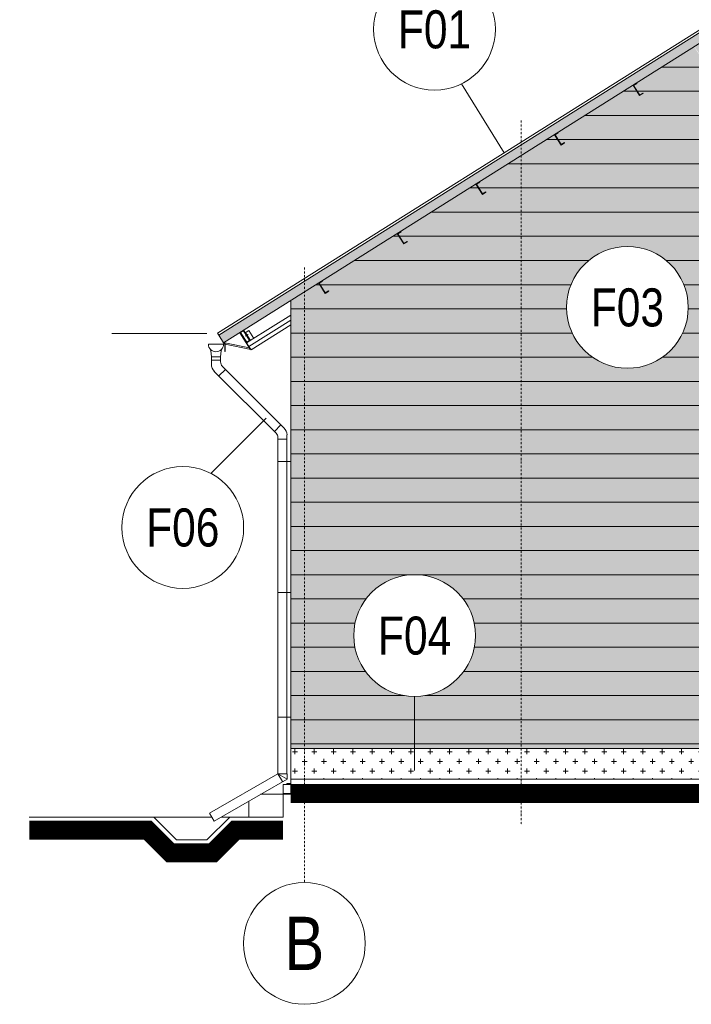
# Model space of a CAD drawing. Header units: millimetres. Extents: x -304119 to 197109, y 7818 to 249585.
# Tile 1 of 42: x -169373 to -160547, y 7818 to 20750. Entities that reach past the tile are written whole.
import ezdxf
from ezdxf.enums import TextEntityAlignment as Align

# ---------------------------------------------------------------- set-up
doc = ezdxf.new("R2010")
doc.units = ezdxf.units.MM
doc.set_wipeout_variables(frame=1)
doc.linetypes.add('DASHDOT', pattern=[25.4, 12.7, -6.35, 0, -6.35])
doc.linetypes.add('DOT', pattern=[6.35, 0, -6.35])
for name, color, linetype, lineweight in [('CAVNEJSI_POHLED', 252, 'Continuous', 5), ('CKBUBLINY', 252, 'Continuous', 5), ('CKBUBLINY_POPIS', 252, 'Continuous', 5), ('CKKOTY_VYS', 252, 'Continuous', 5), ('CKRASTR', 252, 'DASHDOT', 5), ('CKRASTR_POPIS', 252, 'Continuous', 5), ('CKSTENY_PODROVINOU', 252, 'Continuous', 5), ('CKSTENY_SRAF', 252, 'Continuous', 5), ('CSPROFILY_REZY', 252, 'Continuous', 5)]:
    doc.layers.add(name, color=color, linetype=linetype, lineweight=lineweight)
doc.styles.get("Standard").update_dxf_attribs({"font": 'arial.ttf'})

# ---------------------------------------------------------------- blocks, each defined once
blk = doc.blocks.new('*U24')
at = {"color": 0, "linetype": 'ByBlock', "lineweight": -2}
for p, q in [((-100, 100), (100, 100)), ((-68, 12), (-90, 55)), ((-68, 12), (-60, -65)), ((68, 12), (60, -65)), ((68, 12), (90, 55)), ((60, -65), (-60, -65)), ((-60, -65), (-60, -134)), ((60, -108), (-60, -108)), ((60, -65), (60, -165)), ((-83, -191), (-893, -1000)), ((22, -257), (-790, -1069)), ((-123, -231), (-38, -317)), ((-853, -960), (-767, -1046)), ((-933, -1092), (-933, -5391)), ((-933, -1149), (-813, -1149)), ((-813, -1125), (-813, -5391)), ((-933, -5542), (-933, -5391)), ((-813, -5391), (-813, -5542))]:
    blk.add_line(p, q, dxfattribs=at)
for centre, radius, start, end in [((0, 100), 100, 180, 0), ((-140, -134), 80, 315, 0), ((-71, -165), 131, 315, 0), ((-803, -1095), 131, 133.5328, 178.5328), ((-733, -1125), 80, 135, 180)]:
    blk.add_arc(centre, radius, start, end, dxfattribs=at)
blk = doc.blocks.new('CK_GRID_DESC_A460A66B-2EDC-4BD0-90B6-661D6CF4EA7E')
at = {"layer": 'CKRASTR_POPIS'}
blk.add_circle((-4, 0), 4, dxfattribs=at)
at = {"layer": 'CKRASTR_POPIS', "width": 0.8}
blk.add_attdef('GRID_DESC', text='', height=3.5, dxfattribs=at).set_placement((-4, 0), align=Align.MIDDLE_CENTER)
blk = doc.blocks.new('CK_BUBBLE_1_0_0_W')
at = {"color": 0, "linetype": 'ByBlock', "lineweight": -2, "transparency": 16777216, "width": 0.8}
blk.add_attdef('NUM1', text='', height=262.5, dxfattribs=at).set_placement((858174.801, 872352.868), align=Align.MIDDLE_CENTER)
at = {"color": 0, "linetype": 'DOT', "transparency": 16777216}
blk.add_wipeout([(1, 0), (1, 0.024), (0.999, 0.048), (0.997, 0.072), (0.995, 0.096), (0.993, 0.12), (0.99, 0.144), (0.986, 0.168), (0.982, 0.191), (0.977, 0.215), (0.971, 0.238), (0.965, 0.262), (0.959, 0.285), (0.951, 0.308), (0.944, 0.331), (0.936, 0.353), (0.927, 0.376), (0.917, 0.398), (0.908, 0.42), (0.897, 0.442), (0.886, 0.463), (0.875, 0.484), (0.863, 0.505), (0.851, 0.526), (0.838, 0.546), (0.824, 0.566), (0.81, 0.586), (0.796, 0.605), (0.781, 0.624), (0.766, 0.643), (0.75, 0.661), (0.734, 0.679), (0.718, 0.696), (0.701, 0.713), (0.683, 0.73), (0.666, 0.746), (0.647, 0.762), (0.629, 0.778), (0.61, 0.792), (0.591, 0.807), (0.571, 0.821), (0.551, 0.834), (0.531, 0.847), (0.51, 0.86), (0.49, 0.872), (0.468, 0.884), (0.447, 0.895), (0.425, 0.905), (0.403, 0.915), (0.381, 0.924), (0.359, 0.933), (0.336, 0.942), (0.314, 0.95), (0.291, 0.957), (0.268, 0.964), (0.244, 0.97), (0.221, 0.975), (0.197, 0.98), (0.174, 0.985), (0.15, 0.989), (0.126, 0.992), (0.102, 0.995), (0.078, 0.997), (0.054, 0.999), (0.03, 1), (0.006, 1), (-0.018, 1), (-0.042, 0.999), (-0.066, 0.998), (-0.09, 0.996), (-0.114, 0.993), (-0.138, 0.99), (-0.162, 0.987), (-0.185, 0.983), (-0.209, 0.978), (-0.233, 0.973), (-0.256, 0.967), (-0.279, 0.96), (-0.302, 0.953), (-0.325, 0.946), (-0.348, 0.938), (-0.37, 0.929), (-0.392, 0.92), (-0.414, 0.91), (-0.436, 0.9), (-0.458, 0.889), (-0.479, 0.878), (-0.5, 0.866), (-0.521, 0.854), (-0.541, 0.841), (-0.561, 0.828), (-0.581, 0.814), (-0.6, 0.8), (-0.619, 0.785), (-0.638, 0.77), (-0.657, 0.754), (-0.674, 0.738), (-0.692, 0.722), (-0.709, 0.705), (-0.726, 0.688), (-0.742, 0.67), (-0.758, 0.652), (-0.774, 0.634), (-0.789, 0.615), (-0.803, 0.596), (-0.817, 0.576), (-0.831, 0.556), (-0.844, 0.536), (-0.857, 0.516), (-0.869, 0.495), (-0.881, 0.474), (-0.892, 0.452), (-0.902, 0.431), (-0.913, 0.409), (-0.922, 0.387), (-0.931, 0.365), (-0.94, 0.342), (-0.948, 0.319), (-0.955, 0.296), (-0.962, 0.273), (-0.968, 0.25), (-0.974, 0.227), (-0.979, 0.203), (-0.984, 0.18), (-0.988, 0.156), (-0.991, 0.132), (-0.994, 0.108), (-0.996, 0.084), (-0.998, 0.06), (-0.999, 0.036), (-1, 0.012), (-1, -0.012), (-0.999, -0.036), (-0.998, -0.06), (-0.996, -0.084), (-0.994, -0.108), (-0.991, -0.132), (-0.988, -0.156), (-0.984, -0.18), (-0.979, -0.203), (-0.974, -0.227), (-0.968, -0.25), (-0.962, -0.273), (-0.955, -0.296), (-0.948, -0.319), (-0.94, -0.342), (-0.931, -0.365), (-0.922, -0.387), (-0.913, -0.409), (-0.902, -0.431), (-0.892, -0.452), (-0.881, -0.474), (-0.869, -0.495), (-0.857, -0.516), (-0.844, -0.536), (-0.831, -0.556), (-0.817, -0.576), (-0.803, -0.596), (-0.789, -0.615), (-0.774, -0.634), (-0.758, -0.652), (-0.742, -0.67), (-0.726, -0.688), (-0.709, -0.705), (-0.692, -0.722), (-0.674, -0.738), (-0.657, -0.754), (-0.638, -0.77), (-0.619, -0.785), (-0.6, -0.8), (-0.581, -0.814), (-0.561, -0.828), (-0.541, -0.841), (-0.521, -0.854), (-0.5, -0.866), (-0.479, -0.878), (-0.458, -0.889), (-0.436, -0.9), (-0.414, -0.91), (-0.392, -0.92), (-0.37, -0.929), (-0.348, -0.938), (-0.325, -0.946), (-0.302, -0.953), (-0.279, -0.96), (-0.256, -0.967), (-0.233, -0.973), (-0.209, -0.978), (-0.185, -0.983), (-0.162, -0.987), (-0.138, -0.99), (-0.114, -0.993), (-0.09, -0.996), (-0.066, -0.998), (-0.042, -0.999), (-0.018, -1), (0.006, -1), (0.03, -1), (0.054, -0.999), (0.078, -0.997), (0.102, -0.995), (0.126, -0.992), (0.15, -0.989), (0.174, -0.985), (0.197, -0.98), (0.221, -0.975), (0.244, -0.97), (0.268, -0.964), (0.291, -0.957), (0.314, -0.95), (0.336, -0.942), (0.359, -0.933), (0.381, -0.924), (0.403, -0.915), (0.425, -0.905), (0.447, -0.895), (0.468, -0.884), (0.49, -0.872), (0.51, -0.86), (0.531, -0.847), (0.551, -0.834), (0.571, -0.821), (0.591, -0.807), (0.61, -0.792), (0.629, -0.778), (0.647, -0.762), (0.666, -0.746), (0.683, -0.73), (0.701, -0.713), (0.718, -0.696), (0.734, -0.679), (0.75, -0.661), (0.766, -0.643), (0.781, -0.624), (0.796, -0.605), (0.81, -0.586), (0.824, -0.566), (0.838, -0.546), (0.851, -0.526), (0.863, -0.505), (0.875, -0.484), (0.886, -0.463), (0.897, -0.442), (0.908, -0.42), (0.917, -0.398), (0.927, -0.376), (0.936, -0.353), (0.944, -0.331), (0.951, -0.308), (0.959, -0.285), (0.965, -0.262), (0.971, -0.238), (0.977, -0.215), (0.982, -0.191), (0.986, -0.168), (0.99, -0.144), (0.993, -0.12), (0.995, -0.096), (0.997, -0.072), (0.999, -0.048), (1, -0.024)], dxfattribs=at)
at = {"color": 0, "linetype": 'ByBlock', "lineweight": -2, "transparency": 16777216}
blk.add_circle((0, 0), 1, dxfattribs=at)

msp = doc.modelspace()

# ---------------------------------------------------------------- hatches: boundary and pattern name
at = {"layer": 'CKSTENY_SRAF', "lineweight": 5}
msp.add_hatch(color=252, dxfattribs=at).paths.add_polyline_path([(-166757.2274, 16606.93815), (-166693.36248, 16505.3445), (-160336.98975, 20501.1575), (-153980.61702, 16505.3445), (-153916.75209, 16606.93815), (-160336.98975, 20642.89863)])
at = {"layer": 'CKSTENY_SRAF', "linetype": 'ByBlock', "lineweight": 5, "ltscale": 0.2}
h = msp.add_hatch(color=252, dxfattribs=at)
h.paths.add_polyline_path([(-163084.89631, 11177.36166), (-159761.98975, 11177.36166), (-159761.98975, 15343.26176), (-155661.98975, 15329.8643), (-155661.98975, 11177.36166), (-154861.98975, 11177.36166), (-154861.98975, 17059.40272), (-155230.47056, 17291.04119), (-155315.6238, 17155.58298), (-155362.18756, 17184.8544), (-155359.52652, 17189.08747), (-155317.19583, 17162.47709), (-155237.36467, 17289.46916), (-155279.69536, 17316.07955), (-155277.03433, 17320.31262), (-156263.33943, 17940.33459), (-156348.49266, 17804.87638), (-156395.05642, 17834.1478), (-156392.39538, 17838.38087), (-156350.06469, 17811.77048), (-156270.23354, 17938.76256), (-156312.56423, 17965.37294), (-156309.90319, 17969.60601), (-157296.20829, 18589.62798), (-157317.4966, 18555.76343), (-157381.36152, 18454.16977), (-157427.92528, 18483.44119), (-157425.26424, 18487.67426), (-157382.93355, 18461.06388), (-157303.1024, 18588.05595), (-157345.43309, 18614.66634), (-157342.77205, 18618.89941), (-158329.07715, 19238.92138), (-158350.36546, 19205.05682), (-158414.23038, 19103.46317), (-158460.79414, 19132.73459), (-158458.13311, 19136.96766), (-158415.80242, 19110.35727), (-158335.97126, 19237.34935), (-158378.30195, 19263.95973), (-158375.64091, 19268.1928), (-159361.94602, 19888.21477), (-159383.23432, 19854.35022), (-159447.09925, 19752.75656), (-159493.66301, 19782.02798), (-159491.00197, 19786.26105), (-159448.67128, 19759.65067), (-159444.43821, 19756.98963), (-159383.23432, 19854.35022), (-159364.60705, 19883.9817), (-159368.84012, 19886.64274), (-159451.33232, 19755.4176), (-159447.09925, 19752.75656), (-159444.43821, 19756.98963), (-159448.67128, 19759.65067), (-159491.00197, 19786.26105), (-159493.66301, 19782.02798), (-159451.33232, 19755.4176), (-159368.84012, 19886.64274), (-159411.17081, 19913.25313), (-159408.50978, 19917.4862), (-160166.22915, 20393.81209), (-160187.51745, 20359.94754), (-160251.38238, 20258.35388), (-160297.94614, 20287.6253), (-160295.2851, 20291.85837), (-160252.95441, 20265.24798), (-160173.12325, 20392.24006), (-160215.45394, 20418.85044), (-160212.79291, 20423.08351), (-160336.98975, 20501.1575), (-160461.18659, 20423.08351), (-160458.52555, 20418.85044), (-160500.85624, 20392.24006), (-160421.02509, 20265.24798), (-160378.6944, 20291.85837), (-160376.03336, 20287.6253), (-160422.59712, 20258.35388), (-160507.75035, 20393.81209), (-161265.46972, 19917.4862), (-161262.80868, 19913.25313), (-161305.13937, 19886.64274), (-161225.30822, 19759.65067), (-161182.97753, 19786.26105), (-161180.31649, 19782.02798), (-161226.88025, 19752.75656), (-161312.03348, 19888.21477), (-162298.33858, 19268.1928), (-162295.67755, 19263.95973), (-162338.00824, 19237.34935), (-162258.17708, 19110.35727), (-162215.84639, 19136.96766), (-162213.18535, 19132.73459), (-162259.74911, 19103.46317), (-162344.90234, 19238.92138), (-163331.20745, 18618.89941), (-163328.54641, 18614.66634), (-163370.8771, 18588.05595), (-163291.04594, 18461.06388), (-163248.71525, 18487.67426), (-163246.05421, 18483.44119), (-163292.61797, 18454.16977), (-163377.77121, 18589.62798), (-164364.07631, 17969.60601), (-164361.41527, 17965.37294), (-164403.74596, 17938.76256), (-164323.91481, 17811.77048), (-164281.58412, 17838.38087), (-164278.92308, 17834.1478), (-164325.48684, 17804.87638), (-164410.64007, 17940.33459), (-165396.94517, 17320.31262), (-165394.28413, 17316.07955), (-165436.61482, 17289.46916), (-165356.78367, 17162.47709), (-165314.45298, 17189.08747), (-165311.79194, 17184.8544), (-165358.3557, 17155.58298), (-165443.50893, 17291.04119), (-165811.98975, 17059.40272), (-165811.98975, 11177.36166)])
h.paths.add_polyline_path([(-163270.02964, 11870.72499), (-163270.02964, 12820.55833), (-161234.29631, 12820.55833), (-161234.29631, 11870.72499)], flags=9)
at = {"layer": 'CKSTENY_SRAF', "lineweight": 5}
h = msp.add_hatch(dxfattribs=at)
h.set_pattern_fill('HELUZ FAM NA SBC (50_44_38)', color=252, scale=100, angle=135, style=0)
h.set_pattern_definition([(180, (-2366393.66, -1583882.6), (-4e-14, -317.5), [])])
h.paths.add_polyline_path([(-163084.89631, 11077.36166), (-159761.98975, 11077.36166), (-159761.98975, 15343.26176), (-155661.98975, 15343.26176), (-155661.98975, 11077.36166), (-154861.98975, 11077.36166), (-154861.98975, 17059.40272), (-155230.47056, 17291.04119), (-155315.6238, 17155.58298), (-155362.18756, 17184.8544), (-155359.52652, 17189.08747), (-155317.19583, 17162.47709), (-155237.36467, 17289.46916), (-155279.69536, 17316.07955), (-155277.03433, 17320.31262), (-156263.33943, 17940.33459), (-156348.49266, 17804.87638), (-156395.05642, 17834.1478), (-156392.39538, 17838.38087), (-156350.06469, 17811.77048), (-156270.23354, 17938.76256), (-156312.56423, 17965.37294), (-156309.90319, 17969.60601), (-157296.20829, 18589.62798), (-157317.4966, 18555.76343), (-157381.36152, 18454.16977), (-157427.92528, 18483.44119), (-157425.26424, 18487.67426), (-157382.93355, 18461.06388), (-157303.1024, 18588.05595), (-157345.43309, 18614.66634), (-157342.77205, 18618.89941), (-158329.07715, 19238.92138), (-158350.36546, 19205.05682), (-158414.23038, 19103.46317), (-158460.79414, 19132.73459), (-158458.13311, 19136.96766), (-158415.80242, 19110.35727), (-158335.97126, 19237.34935), (-158378.30195, 19263.95973), (-158375.64091, 19268.1928), (-159361.94602, 19888.21477), (-159383.23432, 19854.35022), (-159447.09925, 19752.75656), (-159493.66301, 19782.02798), (-159491.00197, 19786.26105), (-159448.67128, 19759.65067), (-159444.43821, 19756.98963), (-159383.23432, 19854.35022), (-159364.60705, 19883.9817), (-159368.84012, 19886.64274), (-159451.33232, 19755.4176), (-159447.09925, 19752.75656), (-159444.43821, 19756.98963), (-159448.67128, 19759.65067), (-159491.00197, 19786.26105), (-159493.66301, 19782.02798), (-159451.33232, 19755.4176), (-159368.84012, 19886.64274), (-159411.17081, 19913.25313), (-159408.50978, 19917.4862), (-160166.22915, 20393.81209), (-160187.51745, 20359.94754), (-160251.38238, 20258.35388), (-160297.94614, 20287.6253), (-160295.2851, 20291.85837), (-160252.95441, 20265.24798), (-160173.12325, 20392.24006), (-160215.45394, 20418.85044), (-160212.79291, 20423.08351), (-160336.98975, 20501.1575), (-160461.18659, 20423.08351), (-160458.52555, 20418.85044), (-160500.85624, 20392.24006), (-160421.02509, 20265.24798), (-160378.6944, 20291.85837), (-160376.03336, 20287.6253), (-160422.59712, 20258.35388), (-160507.75035, 20393.81209), (-161265.46972, 19917.4862), (-161262.80868, 19913.25313), (-161305.13937, 19886.64274), (-161225.30822, 19759.65067), (-161182.97753, 19786.26105), (-161180.31649, 19782.02798), (-161226.88025, 19752.75656), (-161312.03348, 19888.21477), (-162298.33858, 19268.1928), (-162295.67755, 19263.95973), (-162338.00824, 19237.34935), (-162258.17708, 19110.35727), (-162215.84639, 19136.96766), (-162213.18535, 19132.73459), (-162259.74911, 19103.46317), (-162344.90234, 19238.92138), (-163331.20745, 18618.89941), (-163328.54641, 18614.66634), (-163370.8771, 18588.05595), (-163291.04594, 18461.06388), (-163248.71525, 18487.67426), (-163246.05421, 18483.44119), (-163292.61797, 18454.16977), (-163377.77121, 18589.62798), (-164364.07631, 17969.60601), (-164361.41527, 17965.37294), (-164403.74596, 17938.76256), (-164323.91481, 17811.77048), (-164281.58412, 17838.38087), (-164278.92308, 17834.1478), (-164325.48684, 17804.87638), (-164410.64007, 17940.33459), (-165396.94517, 17320.31262), (-165394.28413, 17316.07955), (-165436.61482, 17289.46916), (-165356.78367, 17162.47709), (-165314.45298, 17189.08747), (-165311.79194, 17184.8544), (-165358.3557, 17155.58298), (-165443.50893, 17291.04119), (-165811.98975, 17059.40272), (-165811.98975, 11077.36166)])
h.paths.add_polyline_path([(-162392.28336, 11831.43997), (-162392.28336, 12781.2733), (-160460.73755, 12820.55833), (-160460.73755, 11870.72499)], flags=9)
h = msp.add_hatch(dxfattribs=at)
h.set_pattern_fill('BOURANE_KCE', color=252, scale=100, style=0)
h.set_pattern_definition([(0, (-2366443.66, -1583344.8), (762, 760), [63.5, -698.5]), (0, (-2366443.66, -1583598.8), (762, 760), [63.5, -698.5]), (0, (-2366443.66, -1583852.8), (762, 760), [63.5, -698.5]), (90, (-2366411.9, -1583882.6), (762, -3e-13), [61.5405, -4498.4595]), (90, (-2365649.9, -1583122.6), (762, -3e-13), [61.5405, -4498.4595]), (90, (-2364887.9, -1582362.6), (762, -3e-13), [61.5405, -4498.4595]), (90, (-2364125.9, -1581602.6), (762, -3e-13), [61.5405, -4498.4595]), (90, (-2363363.9, -1580842.6), (762, -3e-13), [61.5405, -4498.4595]), (90, (-2362601.9, -1580082.6), (762, -3e-13), [61.5405, -4498.4595]), (90, (-2366411.9, -1583630.54), (762, -3e-13), [63.5, -4496.5]), (90, (-2365649.9, -1582870.54), (762, -3e-13), [63.5, -4496.5]), (90, (-2364887.9, -1582110.54), (762, -3e-13), [63.5, -4496.5]), (90, (-2364125.9, -1581350.54), (762, -3e-13), [63.5, -4496.5]), (90, (-2363363.9, -1580590.54), (762, -3e-13), [63.5, -4496.5]), (90, (-2362601.9, -1579830.54), (762, -3e-13), [63.5, -4496.5]), (90, (-2366411.9, -1583376.54), (762, -3e-13), [63.5, -4496.5]), (90, (-2365649.9, -1582616.54), (762, -3e-13), [63.5, -4496.5]), (90, (-2364887.9, -1581856.54), (762, -3e-13), [63.5, -4496.5]), (90, (-2364125.9, -1581096.54), (762, -3e-13), [63.5, -4496.5]), (90, (-2363363.9, -1580336.54), (762, -3e-13), [63.5, -4496.5]), (90, (-2362601.9, -1579576.54), (762, -3e-13), [63.5, -4496.5]), (90, (-2366157.9, -1583376.54), (762, -3e-13), [63.5, -4496.5]), (90, (-2365395.9, -1582616.54), (762, -3e-13), [63.5, -4496.5]), (90, (-2364633.9, -1581856.54), (762, -3e-13), [63.5, -4496.5]), (90, (-2363871.9, -1581096.54), (762, -3e-13), [63.5, -4496.5]), (90, (-2363109.9, -1580336.54), (762, -3e-13), [63.5, -4496.5]), (90, (-2362347.9, -1579576.54), (762, -3e-13), [63.5, -4496.5]), (90, (-2365903.9, -1583376.54), (762, -3e-13), [63.5, -4496.5]), (90, (-2365141.9, -1582616.54), (762, -3e-13), [63.5, -4496.5]), (90, (-2364379.9, -1581856.54), (762, -3e-13), [63.5, -4496.5]), (90, (-2363617.9, -1581096.54), (762, -3e-13), [63.5, -4496.5]), (90, (-2362855.9, -1580336.54), (762, -3e-13), [63.5, -4496.5]), (90, (-2362093.9, -1579576.54), (762, -3e-13), [63.5, -4496.5]), (0, (-2366189.66, -1583344.8), (762, 760), [63.5, -698.5]), (0, (-2365935.66, -1583344.8), (762, 760), [63.5, -698.5]), (0, (-2366316.66, -1583471.8), (762, 760), [63.5, -698.5]), (0, (-2366062.66, -1583471.8), (762, 760), [63.5, -698.5]), (0, (-2366189.66, -1583598.8), (762, 760), [63.5, -698.5]), (0, (-2365935.66, -1583598.8), (762, 760), [63.5, -698.5]), (0, (-2366316.66, -1583725.8), (762, 760), [63.5, -698.5]), (0, (-2366062.66, -1583725.8), (762, 760), [63.5, -698.5]), (0, (-2366189.66, -1583852.8), (762, 760), [63.5, -698.5]), (0, (-2365935.66, -1583852.8), (762, 760), [63.5, -698.5]), (90, (-2366284.9, -1583757.54), (762, -3e-13), [63.5, -4496.5]), (90, (-2365522.9, -1582997.54), (762, -3e-13), [63.5, -4496.5]), (90, (-2364760.9, -1582237.54), (762, -3e-13), [63.5, -4496.5]), (90, (-2363998.9, -1581477.54), (762, -3e-13), [63.5, -4496.5]), (90, (-2363236.9, -1580717.54), (762, -3e-13), [63.5, -4496.5]), (90, (-2362474.9, -1579957.54), (762, -3e-13), [63.5, -4496.5]), (90, (-2366284.9, -1583503.54), (762, -3e-13), [63.5, -4496.5]), (90, (-2365522.9, -1582743.54), (762, -3e-13), [63.5, -4496.5]), (90, (-2364760.9, -1581983.54), (762, -3e-13), [63.5, -4496.5]), (90, (-2363998.9, -1581223.54), (762, -3e-13), [63.5, -4496.5]), (90, (-2363236.9, -1580463.54), (762, -3e-13), [63.5, -4496.5]), (90, (-2362474.9, -1579703.54), (762, -3e-13), [63.5, -4496.5]), (90, (-2366157.9, -1583882.6), (762, -3e-13), [61.5405, -4498.4595]), (90, (-2365395.9, -1583122.6), (762, -3e-13), [61.5405, -4498.4595]), (90, (-2364633.9, -1582362.6), (762, -3e-13), [61.5405, -4498.4595]), (90, (-2363871.9, -1581602.6), (762, -3e-13), [61.5405, -4498.4595]), (90, (-2363109.9, -1580842.6), (762, -3e-13), [61.5405, -4498.4595]), (90, (-2362347.9, -1580082.6), (762, -3e-13), [61.5405, -4498.4595]), (90, (-2366157.9, -1583630.54), (762, -3e-13), [63.5, -4496.5]), (90, (-2365395.9, -1582870.54), (762, -3e-13), [63.5, -4496.5]), (90, (-2364633.9, -1582110.54), (762, -3e-13), [63.5, -4496.5]), (90, (-2363871.9, -1581350.54), (762, -3e-13), [63.5, -4496.5]), (90, (-2363109.9, -1580590.54), (762, -3e-13), [63.5, -4496.5]), (90, (-2362347.9, -1579830.54), (762, -3e-13), [63.5, -4496.5]), (90, (-2366030.9, -1583757.54), (762, -3e-13), [63.5, -4496.5]), (90, (-2365268.9, -1582997.54), (762, -3e-13), [63.5, -4496.5]), (90, (-2364506.9, -1582237.54), (762, -3e-13), [63.5, -4496.5]), (90, (-2363744.9, -1581477.54), (762, -3e-13), [63.5, -4496.5]), (90, (-2362982.9, -1580717.54), (762, -3e-13), [63.5, -4496.5]), (90, (-2362220.9, -1579957.54), (762, -3e-13), [63.5, -4496.5]), (90, (-2366030.9, -1583503.54), (762, -3e-13), [63.5, -4496.5]), (90, (-2365268.9, -1582743.54), (762, -3e-13), [63.5, -4496.5]), (90, (-2364506.9, -1581983.54), (762, -3e-13), [63.5, -4496.5]), (90, (-2363744.9, -1581223.54), (762, -3e-13), [63.5, -4496.5]), (90, (-2362982.9, -1580463.54), (762, -3e-13), [63.5, -4496.5]), (90, (-2362220.9, -1579703.54), (762, -3e-13), [63.5, -4496.5]), (90, (-2365903.9, -1583882.6), (762, -3e-13), [61.5405, -4498.4595]), (90, (-2365141.9, -1583122.6), (762, -3e-13), [61.5405, -4498.4595]), (90, (-2364379.9, -1582362.6), (762, -3e-13), [61.5405, -4498.4595]), (90, (-2363617.9, -1581602.6), (762, -3e-13), [61.5405, -4498.4595]), (90, (-2362855.9, -1580842.6), (762, -3e-13), [61.5405, -4498.4595]), (90, (-2362093.9, -1580082.6), (762, -3e-13), [61.5405, -4498.4595]), (90, (-2365903.9, -1583630.54), (762, -3e-13), [63.5, -4496.5]), (90, (-2365141.9, -1582870.54), (762, -3e-13), [63.5, -4496.5]), (90, (-2364379.9, -1582110.54), (762, -3e-13), [63.5, -4496.5]), (90, (-2363617.9, -1581350.54), (762, -3e-13), [63.5, -4496.5]), (90, (-2362855.9, -1580590.54), (762, -3e-13), [63.5, -4496.5]), (90, (-2362093.9, -1579830.54), (762, -3e-13), [63.5, -4496.5]), (0, (-2366316.66, -1583217.8), (762, 760), [63.5, -698.5]), (0, (-2366062.66, -1583217.8), (762, 760), [63.5, -698.5]), (90, (-2366284.9, -1583249.54), (762, -3e-13), [63.5, -4496.5]), (90, (-2365522.9, -1582489.54), (762, -3e-13), [63.5, -4496.5]), (90, (-2364760.9, -1581729.54), (762, -3e-13), [63.5, -4496.5]), (90, (-2363998.9, -1580969.54), (762, -3e-13), [63.5, -4496.5]), (90, (-2363236.9, -1580209.54), (762, -3e-13), [63.5, -4496.5]), (90, (-2362474.9, -1579449.54), (762, -3e-13), [63.5, -4496.5]), (90, (-2366030.9, -1583249.54), (762, -3e-13), [63.5, -4496.5]), (90, (-2365268.9, -1582489.54), (762, -3e-13), [63.5, -4496.5]), (90, (-2364506.9, -1581729.54), (762, -3e-13), [63.5, -4496.5]), (90, (-2363744.9, -1580969.54), (762, -3e-13), [63.5, -4496.5]), (90, (-2362982.9, -1580209.54), (762, -3e-13), [63.5, -4496.5]), (90, (-2362220.9, -1579449.54), (762, -3e-13), [63.5, -4496.5]), (0, (-2365808.66, -1583217.8), (762, 760), [63.5, -698.5]), (0, (-2365808.66, -1583471.8), (762, 760), [63.5, -698.5]), (0, (-2365808.66, -1583725.8), (762, 760), [63.5, -698.5]), (90, (-2365776.9, -1583757.54), (762, -3e-13), [63.5, -4496.5]), (90, (-2365014.9, -1582997.54), (762, -3e-13), [63.5, -4496.5]), (90, (-2364252.9, -1582237.54), (762, -3e-13), [63.5, -4496.5]), (90, (-2363490.9, -1581477.54), (762, -3e-13), [63.5, -4496.5]), (90, (-2362728.9, -1580717.54), (762, -3e-13), [63.5, -4496.5]), (90, (-2361966.9, -1579957.54), (762, -3e-13), [63.5, -4496.5]), (90, (-2365776.9, -1583503.54), (762, -3e-13), [63.5, -4496.5]), (90, (-2365014.9, -1582743.54), (762, -3e-13), [63.5, -4496.5]), (90, (-2364252.9, -1581983.54), (762, -3e-13), [63.5, -4496.5]), (90, (-2363490.9, -1581223.54), (762, -3e-13), [63.5, -4496.5]), (90, (-2362728.9, -1580463.54), (762, -3e-13), [63.5, -4496.5]), (90, (-2361966.9, -1579703.54), (762, -3e-13), [63.5, -4496.5]), (90, (-2365776.9, -1583249.54), (762, -3e-13), [63.5, -4496.5]), (90, (-2365014.9, -1582489.54), (762, -3e-13), [63.5, -4496.5]), (90, (-2364252.9, -1581729.54), (762, -3e-13), [63.5, -4496.5]), (90, (-2363490.9, -1580969.54), (762, -3e-13), [63.5, -4496.5]), (90, (-2362728.9, -1580209.54), (762, -3e-13), [63.5, -4496.5]), (90, (-2361966.9, -1579449.54), (762, -3e-13), [63.5, -4496.5])])
h.paths.add_polyline_path([(-159761.98975, 11177.36166), (-163134.89631, 11177.36166), (-163426.56298, 10777.36166), (-163426.56298, 10777.36166), (-159761.98975, 10777.36166)])
h.paths.add_polyline_path([(-163134.89631, 11177.36166), (-163426.56298, 11177.36166), (-163426.56298, 10777.36166), (-163426.56298, 10777.36166)])
h.paths.add_polyline_path([(-163426.56298, 11177.36166), (-163718.22964, 11177.36166), (-163426.56298, 10777.36166)])
h.paths.add_polyline_path([(-163718.22964, 11177.36166), (-165811.98975, 11177.36166), (-165811.98975, 10777.36166), (-163426.56298, 10777.36166)])
h.paths.add_polyline_path([(-154861.98975, 11177.36166), (-155661.98975, 11177.36166), (-155661.98975, 10777.36166), (-154861.98975, 10777.36166)])

# ---------------------------------------------------------------- linework, layer by layer
at = {"layer": 'CAVNEJSI_POHLED', "color": 252, "lineweight": 5}
for p, q in [((-165980.256, 14945.68944), (-165806.98975, 14945.68944)), ((-165980.256, 13228.92466), (-165811.98975, 13228.92466)), ((-165980.256, 11588.98596), (-165806.98975, 11588.98596)), ((-165980.256, 10846.64369), (-166877.56905, 10328.57976)), ((-165860.256, 10777.36166), (-166817.56905, 10224.65671)), ((-165980.256, 10846.64369), (-165860.256, 10846.64369)), ((-165980.256, 10846.64369), (-165860.256, 10777.36166)), ((-165980.256, 10846.64369), (-165920.256, 10742.72064)), ((-165860.256, 10846.64369), (-165860.256, 10777.36166)), ((-166877.56905, 10328.57976), (-166817.56905, 10224.65671))]:
    msp.add_line(p, q, dxfattribs=at)
at = {"layer": 'CKKOTY_VYS', "color": 252, "lineweight": 5}
msp.add_line((-168163.12949, 16629.40845), (-166912.22323, 16629.40845), dxfattribs=at)
at = {"layer": 'CKRASTR', "color": 252, "lineweight": 5, "ltscale": 2}
for p, q in [((-162782.78975, 19425.02156), (-162782.78975, 10172.71533)), ((-165631.98975, 17495.10719), (-165631.98975, 9418.26658))]:
    msp.add_line(p, q, dxfattribs=at)
at = {"layer": 'CKSTENY_PODROVINOU', "color": 252, "lineweight": 5}
for p, q in [((-165811.98975, 11177.36166), (-159711.98975, 11177.36166)), ((-166361.98975, 10487.68555), (-166361.98975, 10277.36166)), ((-167611.98975, 10277.36166), (-166847.99827, 10277.36166)), ((-166726.2814, 10277.36166), (-166611.98975, 10277.36166))]:
    msp.add_line(p, q, dxfattribs=at)
at = {"layer": 'CKSTENY_SRAF', "color": 252, "lineweight": 5, "const_width": 250}
msp.add_lwpolyline([(-165811.98975, 10587.36166), (-151294.39579, 10587.6974)], dxfattribs=at)
at = {"layer": 'CKSTENY_SRAF', "color": 252, "lineweight": 5}
msp.add_lwpolyline([(-169248.23385, 10107.21085, 250, 250, 0), (-167693.2366, 10107.21085, 250, 250, 0), (-167393.2366, 9807.21085, 250, 250, 0), (-166834.52388, 9807.21085, 250, 250, 0), (-166534.52388, 10107.21085, 250, 250, 0), (-165911.98975, 10107.21085, 250, 250, 0)], format="xyseb", dxfattribs=at)
at = {"layer": 'CSPROFILY_REZY', "color": 252, "lineweight": 5}
for p, q in [((-160336.98975, 20678.33391), (-166773.19363, 16632.33657)), ((-160336.98975, 20642.89863), (-166757.2274, 16606.93815)), ((-160336.98975, 20501.1575), (-166693.36248, 16505.3445)), ((-161265.46972, 19917.4862), (-161312.03348, 19888.21477)), ((-161262.80868, 19913.25313), (-161265.46972, 19917.4862)), ((-161312.03348, 19888.21477), (-161226.88025, 19752.75656)), ((-161305.13937, 19886.64274), (-161262.80868, 19913.25313)), ((-161225.30822, 19759.65067), (-161305.13937, 19886.64274)), ((-161182.97753, 19786.26105), (-161225.30822, 19759.65067)), ((-161180.31649, 19782.02798), (-161182.97753, 19786.26105)), ((-161226.88025, 19752.75656), (-161180.31649, 19782.02798)), ((-162298.33858, 19268.1928), (-162344.90234, 19238.92138)), ((-162344.90234, 19238.92138), (-162259.74911, 19103.46317)), ((-162338.00824, 19237.34935), (-162295.67755, 19263.95973)), ((-162258.17708, 19110.35727), (-162338.00824, 19237.34935)), ((-162295.67755, 19263.95973), (-162298.33858, 19268.1928)), ((-162259.74911, 19103.46317), (-162213.18535, 19132.73459)), ((-162215.84639, 19136.96766), (-162258.17708, 19110.35727)), ((-162213.18535, 19132.73459), (-162215.84639, 19136.96766)), ((-163331.20745, 18618.89941), (-163377.77121, 18589.62798)), ((-163377.77121, 18589.62798), (-163292.61797, 18454.16977)), ((-163370.8771, 18588.05595), (-163328.54641, 18614.66634)), ((-163291.04594, 18461.06388), (-163370.8771, 18588.05595)), ((-163328.54641, 18614.66634), (-163331.20745, 18618.89941)), ((-163292.61797, 18454.16977), (-163246.05421, 18483.44119)), ((-163248.71525, 18487.67426), (-163291.04594, 18461.06388)), ((-163246.05421, 18483.44119), (-163248.71525, 18487.67426)), ((-164364.07631, 17969.60601), (-164410.64007, 17940.33459)), ((-164410.64007, 17940.33459), (-164325.48684, 17804.87638)), ((-164403.74596, 17938.76256), (-164361.41527, 17965.37294)), ((-164323.91481, 17811.77048), (-164403.74596, 17938.76256)), ((-164361.41527, 17965.37294), (-164364.07631, 17969.60601)), ((-164325.48684, 17804.87638), (-164278.92308, 17834.1478)), ((-164281.58412, 17838.38087), (-164323.91481, 17811.77048)), ((-164278.92308, 17834.1478), (-164281.58412, 17838.38087)), ((-165396.94517, 17320.31262), (-165443.50893, 17291.04119)), ((-165443.50893, 17291.04119), (-165358.3557, 17155.58298)), ((-165436.61482, 17289.46916), (-165394.28413, 17316.07955)), ((-165356.78367, 17162.47709), (-165436.61482, 17289.46916)), ((-165394.28413, 17316.07955), (-165396.94517, 17320.31262)), ((-165358.3557, 17155.58298), (-165311.79194, 17184.8544)), ((-165314.45298, 17189.08747), (-165356.78367, 17162.47709)), ((-165311.79194, 17184.8544), (-165314.45298, 17189.08747)), ((-165811.98975, 17059.40272), (-165811.98975, 10777.36166)), ((-165811.98975, 16870.42924), (-166344.66134, 16535.56186)), ((-165811.98975, 16805.46381), (-166361.95227, 16459.72638)), ((-165811.98975, 16805.46381), (-166361.95227, 16459.72638)), ((-165811.98975, 16740.49839), (-166332.68, 16413.16315)), ((-166773.19363, 16632.33657), (-166757.2274, 16606.93815)), ((-166693.36248, 16505.3445), (-166757.2274, 16606.93815)), ((-166480.61142, 16639.08664), (-166343.74696, 16421.37762)), ((-166429.81403, 16671.01922), (-166476.37779, 16641.7478)), ((-166476.37779, 16641.7478), (-166391.22456, 16506.28959)), ((-166469.48369, 16640.17577), (-166427.153, 16666.78615)), ((-166389.65253, 16513.18369), (-166469.48369, 16640.17577)), ((-166434.89372, 16667.82597), (-166429.81403, 16671.01922)), ((-166434.89372, 16667.82597), (-166432.23268, 16663.59291)), ((-166432.23268, 16663.59291), (-166352.40152, 16536.60083)), ((-166427.153, 16666.78615), (-166429.81403, 16671.01922)), ((-166429.81403, 16671.01922), (-166427.153, 16666.78615)), ((-166427.153, 16666.78615), (-166347.32184, 16539.79408)), ((-166361.96197, 16666.42609), (-166408.52573, 16637.15467)), ((-166408.52573, 16637.15467), (-166347.32184, 16539.79408)), ((-166370.72845, 16613.66817), (-166404.593, 16592.37986)), ((-166370.72845, 16613.66817), (-166404.593, 16592.37986)), ((-166404.29266, 16639.81571), (-166340.42773, 16538.22205)), ((-166361.96197, 16666.42609), (-166298.09704, 16564.83243)), ((-166693.64393, 16488.63065), (-166681.74566, 16512.64719)), ((-166354.8121, 16438.97884), (-166678.56135, 16505.82819)), ((-166678.56135, 16505.82819), (-166678.56135, 16394.54819)), ((-166673.56135, 16504.79576), (-166673.56135, 16394.54819)), ((-166336.96, 16419.97621), (-166673.56135, 16489.47933)), ((-166391.22456, 16506.28959), (-166344.6608, 16535.56101)), ((-166361.95227, 16459.72637), (-166391.22456, 16506.28959)), ((-166344.66134, 16535.56186), (-166391.22454, 16506.28961)), ((-166347.32184, 16539.79408), (-166389.65253, 16513.18369)), ((-166361.95227, 16459.72638), (-166332.68, 16413.16315)), ((-166352.40152, 16536.60083), (-166349.74048, 16532.36776)), ((-166344.6608, 16535.56101), (-166349.74048, 16532.36776)), ((-166344.6608, 16535.56101), (-166347.32184, 16539.79408)), ((-166344.6608, 16535.56101), (-166347.32184, 16539.79408)), ((-166673.56135, 16394.54819), (-166678.56135, 16394.54819)), ((-165811.98975, 10777.36166), (-151294.39579, 10777.36166)), ((-165811.98975, 10777.36166), (-165811.98975, 10577.36166)), ((-165911.98975, 10707.36166), (-165911.98975, 10577.36166)), ((-165811.98975, 10707.36166), (-165911.98975, 10707.36166)), ((-165911.98975, 10577.36166), (-166206.66616, 10577.36166)), ((-165811.98975, 10587.36166), (-165911.98975, 10587.36166)), ((-165911.98975, 10577.36166), (-165911.98975, 10277.36166)), ((-165811.98975, 10577.36166), (-165911.98975, 10577.36166)), ((-169248.23385, 10277.36166), (-167611.98975, 10277.36166)), ((-167611.98975, 10277.36166), (-167311.98975, 9977.36166)), ((-166611.98975, 10277.36166), (-166911.98975, 9977.36166)), ((-166611.98975, 10277.36166), (-165911.98975, 10277.36166)), ((-167311.98975, 9977.36166), (-166911.98975, 9977.36166))]:
    msp.add_line(p, q, dxfattribs=at)
msp.add_lwpolyline([(-166615.9138, 16548.59739, 2, 2, 0), (-166683.36248, 16506.19706, 2, 2, 0), (-166683.36248, 16394.08918, 2, 2, 0)], format="xyseb", dxfattribs=at)
msp.add_lwpolyline([(-165811.98975, 10719.36166), (-165861.98975, 10719.36166), (-165861.98975, 10707.36166), (-165811.98975, 10707.36166)], dxfattribs=at)

# ---------------------------------------------------------------- block references
at = {"layer": 'CAVNEJSI_POHLED', "color": 252, "lineweight": 5, "xscale": -1}
msp.add_blockref('*U24', (-166793.64393, 16388.63065), dxfattribs=at)
at = {"layer": 'CKRASTR_POPIS', "color": 252, "lineweight": 5, "xscale": 199.98, "yscale": 199.98, "zscale": 199.98}
msp.add_blockref('CK_GRID_DESC_A460A66B-2EDC-4BD0-90B6-661D6CF4EA7E', (-164832.06975, 8618.34658), dxfattribs=at).add_auto_attribs({'GRID_DESC': 'B'})

# ---------------------------------------------------------------- next in the draw order: block references
at = {"layer": 'CKBUBLINY', "color": 252, "lineweight": 5}
ref = msp.add_blockref('CK_BUBBLE_1_0_0_W', (-163921.85441, 20623.70286), dxfattribs=dict(at, xscale=799.8, yscale=799.8, zscale=799.8))
ref.add_attrib('NUM1', 'F01', dxfattribs={"layer": 'CKBUBLINY_POPIS', "height": 499.875, "width": 0.8}).set_placement((-163921.85441, 20623.70286), align=Align.MIDDLE_CENTER)
ref = msp.add_blockref('CK_BUBBLE_1_0_0_W', (-161386.90117, 16971.57773), dxfattribs=dict(at, xscale=799.8, yscale=799.8, zscale=799.8))
ref.add_attrib('NUM1', 'F03', dxfattribs={"layer": 'CKBUBLINY_POPIS', "height": 499.875, "width": 0.8}).set_placement((-161386.90117, 16971.57773), align=Align.MIDDLE_CENTER)
ref = msp.add_blockref('CK_BUBBLE_1_0_0_W', (-167229.83901, 14080.93983), dxfattribs=dict(at, xscale=799.8, yscale=799.8, zscale=799.8))
ref.add_attrib('NUM1', 'F06', dxfattribs={"layer": 'CKBUBLINY_POPIS', "height": 499.875, "width": 0.8}).set_placement((-167229.83901, 14080.93983), align=Align.MIDDLE_CENTER)
ref = msp.add_blockref('CK_BUBBLE_1_0_0_W', (-164183.55982, 12661.48222), dxfattribs=dict(at, xscale=799.8, yscale=799.8, zscale=799.8))
ref.add_attrib('NUM1', 'F04', dxfattribs={"layer": 'CKBUBLINY_POPIS', "height": 499.875, "width": 0.8}).set_placement((-164183.55982, 12661.48222), align=Align.MIDDLE_CENTER)

# ---------------------------------------------------------------- next in the draw order: linework, layer by layer
for p, q in [((-163566.57207, 19907.14546), (-163005.78234, 19000.64813)), ((-166859.97929, 14790.08285), (-166132.78014, 15517.282)), ((-164183.55982, 11861.68222), (-164183.55982, 10887.40349))]:
    msp.add_line(p, q, dxfattribs=at)

doc.saveas('drawing.dxf')
